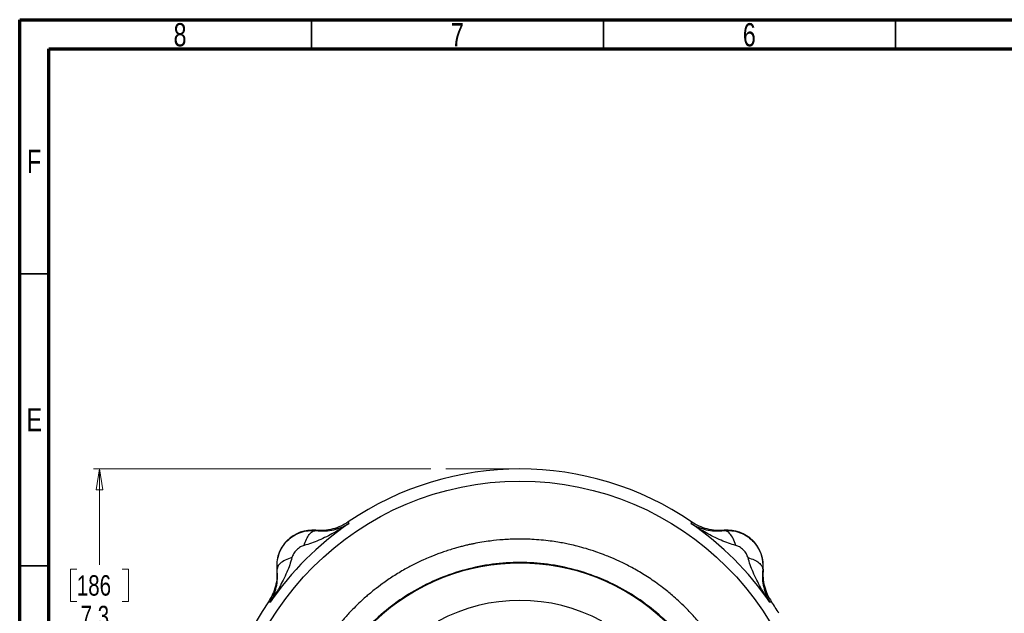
# Model space of a CAD drawing. Header units: inches. Extents: x 0.6 to 16.3, y 0.2 to 11.5.
# Tile 9 of 16: x 0.6 to 7.2, y 7.5 to 11.5. Entities that reach past the tile are written whole.
import ezdxf

# ---------------------------------------------------------------- set-up
doc = ezdxf.new("R2010")
doc.units = ezdxf.units.IN
doc.header["$MEASUREMENT"] = 0
doc.linetypes.add('CENTERX2', pattern=[0.8, 0.5, -0.1, 0.1, -0.1])
doc.styles.add('SLDTEXTSTYLE0', font='TXT', dxfattribs={"width": 0.75})
doc.dimstyles.new('SLDDIMSTYLE2', dxfattribs={"dimtxt": 0.137795, "dimasz": 0.14, "dimexe": 0, "dimexo": 0.0625, "dimgap": 0.034449, "dimtad": 0, "dimtih": 1, "dimtoh": 1, "dimdec": 1, "dimlfac": 1.5, "dimrnd": 1e-09, "dimzin": 12, "dimdsep": 46, "dimtxsty": 'SLDTEXTSTYLE0', "dimblk1": 'CLOSED', "dimblk2": 'CLOSED', "dimsah": 1, "dimcen": 0.09, "dimadec": 0, "dimazin": 3, "dimtfac": 1, "dimtdec": 1, "dimtofl": 0, "dimtmove": 0, "dimatfit": 3, "dimldrblk": 'CLOSED', "dimfxl": 0, "dimfrac": 2, "dimtolj": 1, "dimtzin": 12, "dimarcsym": 0})

# ---------------------------------------------------------------- blocks, each defined once
blk = doc.blocks.new('_Closed')
at = {"color": 0, "linetype": 'ByBlock', "lineweight": -2}
for p, q in [((-1, 0.166667), (0, 0)), ((-1, 0.166667), (-1, -0.166667)), ((0, 0), (-1, -0.166667)), ((0, 0), (-1, 0))]:
    blk.add_line(p, q, dxfattribs=at)
blk = doc.blocks.new('_D_5')
at = {"color": 7, "linetype": 'Continuous', "lineweight": 0}
for p, q in [((3.3624, 8.4676), (1.0892, 8.4676)), ((1.1286, 8.4676), (1.1286, 7.8201)), ((0.9759, 7.7921), (0.9339, 7.7921)), ((0.9339, 7.7921), (0.9339, 7.5734)), ((1.2813, 7.7921), (1.3233, 7.7921)), ((1.3233, 7.7921), (1.3233, 7.5734)), ((0.9339, 7.5734), (0.9759, 7.5734)), ((1.3233, 7.5734), (1.2813, 7.5734)), ((1.1286, 3.5979), (1.1286, 7.3672)), ((2.7182, 3.5979), (1.0892, 3.5979))]:
    blk.add_line(p, q, dxfattribs=at)
at = {"color": 7, "linetype": 'Continuous', "lineweight": 18, "xscale": 0.14, "yscale": 0.14}
for p, rotation in [((1.1286, 8.4676), 90.0000000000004), ((1.1286, 3.5979), 270.0000000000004)]:
    blk.add_blockref('_Closed', p, dxfattribs=dict(at, rotation=rotation))
at = {"color": 7, "linetype": 'Continuous', "lineweight": 18, "char_height": 0.1378, "attachment_point": 1, "style": 'SLDTEXTSTYLE0'}
for s, insert in [('186', (0.9759, 7.751)), ('7.3', (1.0013, 7.5448))]:
    blk.add_mtext(s, dxfattribs=dict(at, insert=insert))

msp = doc.modelspace()

# ---------------------------------------------------------------- linework, layer by layer
at = {"color": 7, "linetype": 'Continuous', "lineweight": 70}
for p, q in [((0.5906, 0.1969), (0.5906, 11.4961)), ((0.5906, 11.4961), (16.3386, 11.4961)), ((0.7874, 0.3937), (0.7874, 11.2992)), ((0.7874, 11.2992), (16.1417, 11.2992))]:
    msp.add_line(p, q, dxfattribs=at)
at = {"color": 7, "linetype": 'Continuous', "lineweight": 35}
for p, q in [((2.5591, 11.2992), (2.5591, 11.4961)), ((4.5276, 11.2992), (4.5276, 11.4961)), ((6.4961, 11.2992), (6.4961, 11.4961)), ((0.7874, 9.7835), (0.5906, 9.7835)), ((0.7874, 7.815), (0.5906, 7.815))]:
    msp.add_line(p, q, dxfattribs=at)
at = {"color": 7, "linetype": 'CENTERX2', "lineweight": 18}
msp.add_line((3.9638, 8.4676), (3.4018, 8.4676), dxfattribs=at)
at = {"color": 7, "linetype": 'Continuous', "lineweight": 25}
for p, q in [((2.8062, 8.1102), (2.808, 8.1044)), ((2.808, 8.1044), (2.8097, 8.0987)), ((5.1178, 8.0987), (5.1196, 8.1044)), ((5.1196, 8.1044), (5.1213, 8.1102)), ((2.5869, 8.0537), (2.587, 8.0516)), ((5.3405, 8.0516), (5.3406, 8.0537)), ((2.3264, 7.791), (2.3243, 7.7911)), ((5.6032, 7.7911), (5.6011, 7.791)), ((2.2737, 7.5701), (2.2678, 7.5718)), ((2.2793, 7.5683), (2.2737, 7.5701)), ((5.6539, 7.5701), (5.6482, 7.5683)), ((5.6597, 7.5718), (5.6539, 7.5701))]:
    msp.add_line(p, q, dxfattribs=at)
msp.add_circle((3.9638, 6.4143), 1.9709, dxfattribs=at)
for centre, radius, start, end in [((3.9638, 6.4143), 2.0533, 55.68388, 124.31612), ((3.9638, 6.4143), 2.0419, 124.41629, 145.58371), ((2.5642, 7.8139), 0.2409, 84.58105, 185.41895), ((3.9638, 6.4143), 2.0419, 34.41629, 55.58371), ((5.3634, 7.8139), 0.2409, 354.58105, 95.41895), ((3.9638, 6.4143), 1.4181, 46.37587, 133.62413), ((3.9638, 6.4143), 2.0533, 145.68388, 214.31612), ((3.9638, 6.4143), 1.1667, 61.77076, 118.22924), ((3.9638, 6.4143), 2.0533, 31.73069, 34.31612)]:
    msp.add_arc(centre, radius, start, end, dxfattribs=at)
for points, knots in [([(2.8062, 8.1102), (2.7897, 8.1001), (2.7568, 8.08), (2.7018, 8.0613), (2.6447, 8.0511), (2.6062, 8.0528), (2.5869, 8.0537)], [0, 0, 0, 0, 0.250012, 0.500009, 0.750001, 1, 1, 1, 1]), ([(5.3406, 8.0537), (5.3213, 8.0528), (5.2828, 8.0511), (5.2257, 8.0613), (5.1707, 8.08), (5.1378, 8.1001), (5.1213, 8.1102)], [0, 0, 0, 0, 0.249999, 0.499991, 0.749988, 1, 1, 1, 1]), ([(2.3264, 7.791), (2.3258, 7.8081), (2.3244, 7.8426), (2.3368, 7.8939), (2.3597, 7.9422), (2.3935, 7.9846), (2.4359, 8.0183), (2.4841, 8.0412), (2.5355, 8.0536), (2.5699, 8.0522), (2.587, 8.0516)], [0, 0, 0, 0, 0.122354, 0.246395, 0.372277, 0.50014, 0.627859, 0.753647, 0.877645, 1, 1, 1, 1]), ([(2.8097, 8.0987), (2.793, 8.0879), (2.7598, 8.0664), (2.7096, 8.037), (2.6591, 8.01), (2.6088, 7.9864), (2.5587, 7.9661), (2.5248, 7.9566), (2.5084, 7.952)], [0, 0, 0, 0, 0.1785468, 0.3565957, 0.5214526, 0.692119, 0.8513649, 1, 1, 1, 1]), ([(2.5084, 7.952), (2.5132, 7.9663), (2.5228, 7.9949), (2.5427, 8.0268), (2.5647, 8.048), (2.5796, 8.0504), (2.587, 8.0516)], [0, 0, 0, 0, 0.250013, 0.500003, 0.750002, 1, 1, 1, 1]), ([(2.587, 8.0516), (2.6086, 8.0501), (2.6526, 8.0472), (2.7097, 8.0566), (2.7629, 8.0728), (2.794, 8.0901), (2.8097, 8.0987)], [0, 0, 0, 0, 0.2382258, 0.4864844, 0.7420433, 1, 1, 1, 1]), ([(5.1178, 8.0987), (5.1335, 8.0901), (5.1646, 8.0728), (5.2178, 8.0566), (5.2749, 8.0472), (5.3189, 8.0501), (5.3405, 8.0516)], [0, 0, 0, 0, 0.257956, 0.513515, 0.761774, 1, 1, 1, 1]), ([(5.4191, 7.952), (5.4027, 7.9566), (5.3688, 7.9661), (5.3187, 7.9864), (5.2684, 8.01), (5.2193, 8.0363), (5.1691, 8.0655), (5.1359, 8.087), (5.1178, 8.0987)], [0, 0, 0, 0, 0.148634, 0.307878, 0.478548, 0.643401, 0.806559, 1, 1, 1, 1]), ([(5.3405, 8.0516), (5.3576, 8.0522), (5.3921, 8.0536), (5.4434, 8.0412), (5.4917, 8.0183), (5.5341, 7.9845), (5.5678, 7.9421), (5.5907, 7.8939), (5.6031, 7.8426), (5.6017, 7.8081), (5.6011, 7.791)], [0, 0, 0, 0, 0.122351, 0.246393, 0.372276, 0.50014, 0.627859, 0.753647, 0.877645, 1, 1, 1, 1]), ([(5.4191, 7.952), (5.4137, 7.968), (5.4028, 7.9998), (5.3814, 8.031), (5.3601, 8.0489), (5.347, 8.0507), (5.3405, 8.0516)], [0, 0, 0, 0, 0.279793, 0.559585, 0.779794, 1, 1, 1, 1]), ([(2.3836, 6.4143), (2.3844, 6.4519), (2.3858, 6.5193), (2.3938, 6.596), (2.4004, 6.6432), (2.4042, 6.6681), (2.4078, 6.6891), (2.411, 6.7064), (2.4142, 6.723), (2.4178, 6.7406), (2.4221, 6.7605), (2.4269, 6.7812), (2.4322, 6.8027), (2.438, 6.8248), (2.4443, 6.8477), (2.4547, 6.8835), (2.4686, 6.9263), (2.4846, 6.9705), (2.495, 6.9973), (2.5003, 7.0104), (2.502, 7.0145), (2.5026, 7.0159), (2.5028, 7.0163), (2.5028, 7.0165), (2.5029, 7.0166), (2.5029, 7.0166), (2.5029, 7.0166), (2.5029, 7.0166), (2.5029, 7.0166), (2.5029, 7.0166), (2.5176, 7.0524), (2.5496, 7.1226), (2.6045, 7.2226), (2.6509, 7.2943), (2.6842, 7.3412), (2.7031, 7.3668), (2.7232, 7.3929), (2.7447, 7.4195), (2.7676, 7.4466), (2.7918, 7.4741), (2.8176, 7.502), (2.8496, 7.5349), (2.8846, 7.5688), (2.9188, 7.5997), (2.9497, 7.6263), (2.9875, 7.6572), (3.0414, 7.6981), (3.1102, 7.745), (3.1835, 7.7891), (3.2515, 7.8252), (3.308, 7.8522), (3.3491, 7.87), (3.3816, 7.8832), (3.4093, 7.8939), (3.4417, 7.9057), (3.4762, 7.9174), (3.5112, 7.9283), (3.5441, 7.9377), (3.5737, 7.9456), (3.6017, 7.9524), (3.628, 7.9584), (3.6811, 7.9694), (3.755, 7.9815), (3.8367, 7.9897), (3.8941, 7.9929), (3.9311, 7.9941), (3.9637, 7.9944), (4.0002, 7.9941), (4.0488, 7.9924), (4.1066, 7.9883), (4.165, 7.9819), (4.2161, 7.9744), (4.2598, 7.9666), (4.3037, 7.9577), (4.3535, 7.9459), (4.4121, 7.9299), (4.471, 7.911), (4.523, 7.8922), (4.5759, 7.8711), (4.6365, 7.8444), (4.7116, 7.8069), (4.7936, 7.76), (4.8652, 7.7128), (4.9211, 7.6717), (4.9589, 7.642), (4.9949, 7.6119), (5.0351, 7.5762), (5.0878, 7.5258), (5.1459, 7.464), (5.2033, 7.3953), (5.253, 7.3288), (5.2912, 7.2721), (5.3209, 7.2238), (5.3431, 7.1855), (5.3633, 7.1481), (5.3828, 7.1098), (5.4028, 7.0675), (5.4287, 7.008), (5.4552, 6.9385), (5.4781, 6.8669), (5.4943, 6.808), (5.5081, 6.7503), (5.5259, 6.6603), (5.5361, 6.58), (5.5406, 6.5158), (5.5418, 6.4958), (5.5427, 6.4758), (5.5433, 6.4558), (5.5437, 6.4358), (5.5438, 6.4163), (5.5437, 6.3903), (5.5428, 6.351), (5.5399, 6.2975), (5.5347, 6.2418), (5.5282, 6.1908), (5.521, 6.145), (5.5124, 6.0997), (5.4968, 6.0282), (5.4699, 5.9309), (5.436, 5.8383), (5.4089, 5.775), (5.3928, 5.7397), (5.3758, 5.7048), (5.358, 5.6704), (5.3393, 5.6364), (5.3197, 5.6028), (5.2994, 5.5698), (5.2812, 5.5419), (5.2636, 5.5158), (5.2425, 5.4859), (5.2119, 5.4448), (5.1753, 5.3994), (5.1392, 5.3579), (5.1086, 5.325), (5.0419, 5.2567), (4.9292, 5.1577), (4.757, 5.0425), (4.6184, 4.9741), (4.5253, 4.9371), (4.4841, 4.9221), (4.4409, 4.9077), (4.3947, 4.8937), (4.3437, 4.8803), (4.2975, 4.8697), (4.2606, 4.8623), (4.2295, 4.8567), (4.1962, 4.8513), (4.1526, 4.8453), (4.1022, 4.84), (4.0511, 4.8363), (4.0054, 4.8345), (3.9605, 4.8339), (3.9111, 4.8347), (3.8518, 4.8377), (3.8006, 4.8424), (3.761, 4.8472), (3.7364, 4.8506), (3.7137, 4.8541), (3.6928, 4.8576), (3.6738, 4.8611), (3.66, 4.8637), (3.6475, 4.8662), (3.6327, 4.8693), (3.6044, 4.8755), (3.5608, 4.8861), (3.5121, 4.8998), (3.4661, 4.9144), (3.4285, 4.9274), (3.3932, 4.9406), (3.3613, 4.9534), (3.3288, 4.9672), (3.292, 4.9838), (3.2484, 5.0051), (3.2102, 5.0253), (3.1804, 5.042), (3.1599, 5.0539), (3.1403, 5.0657), (3.1216, 5.0774), (3.1037, 5.0888), (3.0916, 5.0968), (3.0824, 5.1029), (3.0705, 5.1109), (3.043, 5.13), (3.0004, 5.1613), (2.9547, 5.1979), (2.9136, 5.2333), (2.8794, 5.2646), (2.8367, 5.3061), (2.7864, 5.3592), (2.7302, 5.4255), (2.6806, 5.491), (2.6432, 5.5462), (2.6135, 5.5933), (2.5871, 5.6381), (2.5604, 5.6873), (2.5371, 5.7345), (2.5188, 5.7743), (2.4971, 5.8252), (2.4722, 5.8903), (2.4457, 5.973), (2.4246, 6.0537), (2.4102, 6.1239), (2.3997, 6.1875), (2.3916, 6.2512), (2.3862, 6.3167), (2.3839, 6.3723), (2.3837, 6.4026), (2.3836, 6.4143)], [0, 0, 0, 0, 0.011378, 0.020355, 0.023274, 0.025808, 0.027958, 0.029723, 0.031104, 0.033079, 0.035136, 0.037277, 0.039501, 0.041808, 0.044197, 0.04667, 0.05307, 0.0578, 0.060859, 0.061762, 0.062085, 0.062186, 0.062222, 0.062236, 0.062243, 0.062245, 0.062246, 0.062247, 0.062247, 0.062247, 0.062247, 0.073942, 0.085546, 0.096668, 0.099741, 0.102939, 0.106261, 0.109707, 0.113279, 0.116975, 0.120796, 0.124742, 0.130856, 0.135501, 0.138676, 0.143171, 0.150261, 0.159129, 0.168328, 0.176082, 0.182392, 0.187256, 0.189608, 0.192997, 0.196219, 0.200024, 0.204017, 0.207291, 0.210378, 0.213279, 0.215992, 0.218519, 0.229668, 0.238597, 0.243316, 0.247048, 0.249793, 0.253167, 0.258069, 0.264499, 0.270669, 0.275834, 0.280095, 0.284081, 0.289357, 0.295566, 0.302437, 0.308052, 0.312277, 0.319627, 0.328075, 0.337619, 0.348182, 0.353966, 0.358576, 0.362727, 0.368124, 0.37483, 0.384752, 0.393763, 0.401861, 0.409829, 0.414413, 0.418997, 0.423191, 0.42727, 0.431985, 0.437336, 0.446873, 0.45444, 0.460038, 0.465354, 0.472357, 0.487759, 0.489777, 0.491794, 0.493812, 0.49583, 0.497847, 0.499865, 0.501701, 0.505727, 0.511741, 0.517887, 0.522622, 0.527288, 0.531895, 0.536536, 0.549392, 0.562385, 0.566294, 0.570203, 0.574112, 0.578021, 0.58193, 0.585839, 0.589748, 0.593657, 0.595897, 0.599248, 0.604738, 0.61135, 0.616868, 0.621388, 0.62491, 0.645732, 0.666554, 0.687377, 0.692277, 0.696824, 0.700646, 0.706019, 0.71143, 0.716561, 0.720354, 0.722808, 0.726092, 0.73057, 0.736082, 0.741431, 0.746031, 0.749913, 0.755006, 0.760963, 0.767837, 0.770526, 0.773029, 0.775346, 0.777477, 0.779422, 0.781182, 0.781713, 0.783273, 0.78575, 0.790477, 0.796834, 0.801054, 0.805059, 0.80885, 0.812427, 0.815445, 0.819516, 0.82464, 0.830114, 0.832577, 0.83496, 0.837263, 0.839487, 0.841632, 0.843697, 0.843853, 0.844977, 0.848012, 0.853969, 0.860947, 0.8657, 0.870369, 0.874953, 0.883704, 0.892454, 0.901205, 0.908529, 0.912599, 0.918023, 0.924257, 0.92951, 0.93392, 0.937488, 0.946235, 0.954982, 0.963728, 0.971428, 0.976602, 0.983216, 0.990822, 0.996483, 1, 1, 1, 1]), ([(2.5084, 7.952), (2.4999, 7.9489), (2.4812, 7.9419), (2.4567, 7.9213), (2.4361, 7.8968), (2.4292, 7.8781), (2.426, 7.8696)], [0, 0, 0, 0, 0.227226, 0.499832, 0.772732, 1, 1, 1, 1]), ([(5.5015, 7.8696), (5.4984, 7.8781), (5.4914, 7.8968), (5.4708, 7.9213), (5.4463, 7.9419), (5.4276, 7.9489), (5.4191, 7.952)], [0, 0, 0, 0, 0.227227, 0.499835, 0.772734, 1, 1, 1, 1]), ([(2.426, 7.8696), (2.4214, 7.8532), (2.4119, 7.8193), (2.3916, 7.7692), (2.368, 7.719), (2.3418, 7.6698), (2.3125, 7.6196), (2.291, 7.5864), (2.2793, 7.5683)], [0, 0, 0, 0, 0.148634, 0.307878, 0.478548, 0.643401, 0.806559, 1, 1, 1, 1]), ([(2.426, 7.8696), (2.4101, 7.8642), (2.3782, 7.8533), (2.3471, 7.8319), (2.3291, 7.8106), (2.3273, 7.7975), (2.3264, 7.791)], [0, 0, 0, 0, 0.279797, 0.559582, 0.779793, 1, 1, 1, 1]), ([(5.6482, 7.5683), (5.6374, 7.585), (5.6158, 7.6182), (5.5865, 7.6684), (5.5595, 7.719), (5.5359, 7.7692), (5.5156, 7.8193), (5.5061, 7.8532), (5.5015, 7.8696)], [0, 0, 0, 0, 0.1785462, 0.3565956, 0.5214521, 0.6921189, 0.8513652, 1, 1, 1, 1]), ([(5.5015, 7.8696), (5.5158, 7.8648), (5.5444, 7.8552), (5.5763, 7.8353), (5.5975, 7.8133), (5.5999, 7.7984), (5.6011, 7.791)], [0, 0, 0, 0, 0.250008, 0.500012, 0.750004, 1, 1, 1, 1]), ([(2.3243, 7.7911), (2.3252, 7.7718), (2.3269, 7.7333), (2.3167, 7.6762), (2.298, 7.6212), (2.2779, 7.5883), (2.2678, 7.5718)], [0, 0, 0, 0, 0.2499991, 0.4999912, 0.7499877, 1, 1, 1, 1]), ([(2.2793, 7.5683), (2.288, 7.584), (2.3052, 7.6152), (2.3214, 7.6683), (2.3308, 7.7254), (2.3279, 7.7694), (2.3264, 7.791)], [0, 0, 0, 0, 0.257957, 0.513516, 0.761774, 1, 1, 1, 1]), ([(5.6011, 7.791), (5.5996, 7.7694), (5.5967, 7.7254), (5.6061, 7.6683), (5.6223, 7.6152), (5.6396, 7.584), (5.6482, 7.5683)], [0, 0, 0, 0, 0.238226, 0.486485, 0.742044, 1, 1, 1, 1]), ([(5.6032, 7.7911), (5.6023, 7.7718), (5.6006, 7.7333), (5.6108, 7.6762), (5.6295, 7.6212), (5.6496, 7.5883), (5.6597, 7.5718)], [0, 0, 0, 0, 0.249999, 0.499991, 0.749988, 1, 1, 1, 1])]:
    msp.add_open_spline(points, degree=3, knots=knots, dxfattribs=at)
msp.add_open_spline([(2.5413, 6.4143), (2.5436, 6.4763), (2.5483, 6.6005), (2.5861, 6.7835), (2.6457, 6.9602), (2.7283, 7.1275), (2.832, 7.2827), (2.955, 7.423), (3.0953, 7.546), (3.2505, 7.6497), (3.4178, 7.7322), (3.5945, 7.7922), (3.7776, 7.8286), (3.9638, 7.8408), (4.15, 7.8286), (4.333, 7.7922), (4.5097, 7.7322), (4.677, 7.6497), (4.8322, 7.546), (4.9725, 7.423), (5.0955, 7.2827), (5.1992, 7.1275), (5.2817, 6.9602), (5.3417, 6.7835), (5.3781, 6.6005), (5.3903, 6.4143), (5.3781, 6.2281), (5.3417, 6.045), (5.2817, 5.8683), (5.1992, 5.701), (5.0955, 5.5458), (4.9725, 5.4055), (4.8322, 5.2825), (4.677, 5.1788), (4.5097, 5.0963), (4.333, 5.0363), (4.15, 4.9999), (3.9638, 4.9877), (3.7776, 4.9999), (3.5945, 5.0363), (3.4178, 5.0963), (3.2505, 5.1788), (3.0953, 5.2825), (2.955, 5.4055), (2.832, 5.5458), (2.7283, 5.701), (2.6457, 5.8683), (2.5861, 6.045), (2.5483, 6.2281), (2.5436, 6.3522), (2.5413, 6.4143)], degree=3, dxfattribs=at)

# ---------------------------------------------------------------- texts
at = {"color": 7, "linetype": 'Continuous', "lineweight": 0, "char_height": 0.1562, "attachment_point": 2, "style": 'SLDTEXTSTYLE0'}
for s, insert in [('8', (1.6717, 11.4728)), ('7', (3.5417, 11.4728)), ('6', (5.5102, 11.4728)), ('F', (0.6873, 10.6191)), ('E', (0.6893, 8.8769))]:
    msp.add_mtext(s, dxfattribs=dict(at, insert=insert))

# ---------------------------------------------------------------- dimensions: what is measured, and where the dimension line sits
at = {"color": 7, "linetype": 'Continuous', "lineweight": 18}
dim = msp.add_linear_dim(base=(1.1286, 3.5979), p1=(3.4018, 8.4676), p2=(2.7576, 3.5979), angle=90, dimstyle='SLDDIMSTYLE2', dxfattribs=at)
dim.commit()
dim.dimension.update_dxf_attribs({"geometry": '_D_5', "text_midpoint": (1.1286, 7.5937), "dimtype": 160})

doc.saveas('drawing.dxf')
